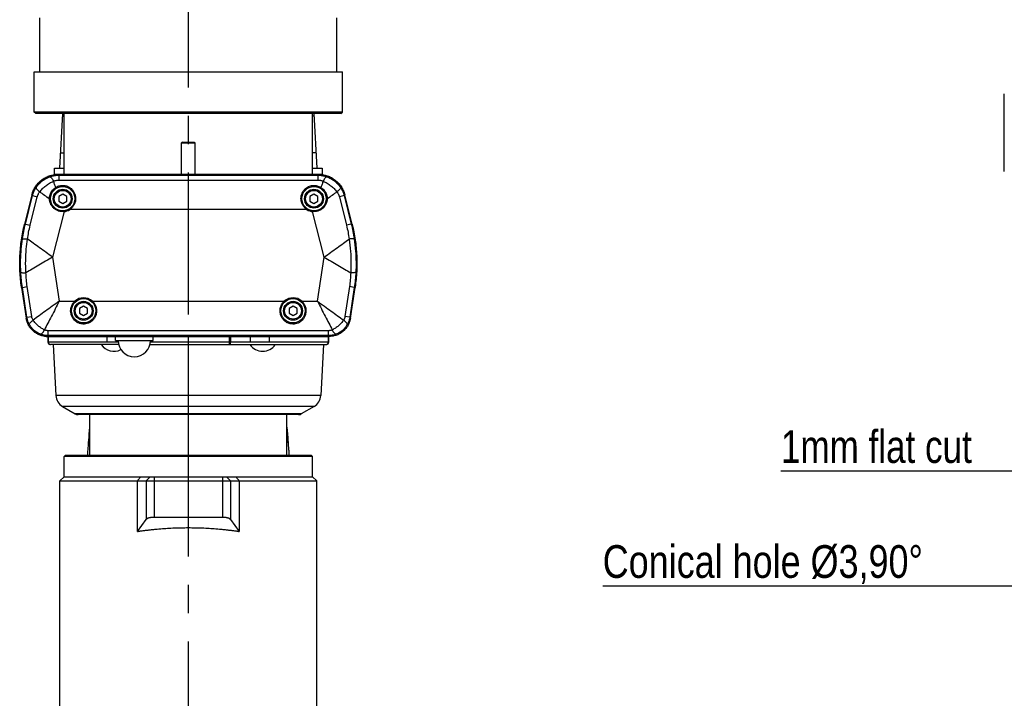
# Model space of a CAD drawing. Extents: x 0 to 2548, y 0 to 1800.
# Tile 33 of 41: x 1414 to 1779, y 784 to 1036. Entities that reach past the tile are written whole.
import ezdxf

# ---------------------------------------------------------------- set-up
doc = ezdxf.new("R2010")
doc.units = 0
doc.header["$LTSCALE"] = 140.166667
doc.linetypes.add('CENTER', pattern=[0.6, 0.375, -0.075, 0.075, -0.075])
doc.layers.get('0').update_dxf_attribs({"linetype": 'CONTINUOUS'})
doc.layers.add('91_NOTE', color=7, linetype='CONTINUOUS')
doc.layers.add('DEFAULT_1', color=7, linetype='CENTER')
doc.styles.get("Standard").update_dxf_attribs({"font": 'txt', "width": 0.8})

msp = doc.modelspace()

# ---------------------------------------------------------------- linework, layer by layer
at = {"color": 7, "linetype": 'CONTINUOUS'}
for p, q in [((1421.7485, 1016.5224), (1421.7485, 1036.5224)), ((1531.7485, 1016.5224), (1531.7485, 1036.5224)), ((1419.7485, 1001.5224), (1419.7485, 1016.5224)), ((1419.7485, 1016.5224), (1533.7485, 1016.5224)), ((1533.7485, 1001.5224), (1533.7485, 1016.5224)), ((1778.7551, 979.5484), (1778.7551, 1008.3618)), ((1420.2485, 1001.0224), (1419.7485, 1001.5224)), ((1533.7485, 1001.5224), (1419.7485, 1001.5224)), ((1533.2485, 1001.0224), (1420.2485, 1001.0224)), ((1429.2485, 980.8224), (1430.3071, 1001.0224)), ((1430.7485, 978.5224), (1430.7485, 1001.0224)), ((1522.7485, 978.5224), (1522.7485, 1001.0224)), ((1523.1898, 1001.0224), (1524.2485, 980.8224)), ((1533.2485, 1001.0224), (1533.7485, 1001.5224)), ((1474.5485, 990.5224), (1474.2485, 990.2224)), ((1474.2485, 978.5224), (1474.2485, 990.2224)), ((1474.2485, 990.2224), (1479.2485, 990.2224)), ((1474.5485, 990.5224), (1478.9485, 990.5224)), ((1478.9485, 990.5224), (1479.2485, 990.2224)), ((1479.2485, 978.5224), (1479.2485, 990.2224)), ((1429.5472, 986.5224), (1430.7485, 986.5224)), ((1523.9497, 986.5224), (1522.7485, 986.5224)), ((1427.2485, 978.5224), (1427.2485, 980.8224)), ((1427.2485, 980.8224), (1430.7485, 980.8224)), ((1522.7485, 980.8224), (1526.2485, 980.8224)), ((1526.2485, 980.8224), (1526.2485, 978.5224)), ((1428.4182, 978.5224), (1427.2485, 978.5224)), ((1428.775, 978.2285), (1428.5455, 978.5224)), ((1524.9514, 978.5224), (1428.5455, 978.5224)), ((1428.775, 978.2285), (1428.775, 976.4199)), ((1428.775, 978.2285), (1524.7219, 978.2285)), ((1524.9514, 978.5224), (1524.7219, 978.2285)), ((1524.7219, 978.2285), (1524.7219, 976.4199)), ((1526.2485, 978.5224), (1525.0787, 978.5224)), ((1428.775, 976.4199), (1524.7219, 976.4199)), ((1418.8574, 970.9581), (1416.1479, 960.1203)), ((1416.4473, 960.1059), (1419.0869, 970.6642)), ((1418.2019, 959.6672), (1420.8415, 970.2256)), ((1419.0869, 970.6642), (1418.8574, 970.9581)), ((1419.0869, 970.6642), (1420.8415, 970.2256)), ((1430.2485, 971.2424), (1428.7589, 970.3824)), ((1428.7589, 970.3824), (1428.7589, 968.6624)), ((1431.738, 970.3824), (1430.2485, 971.2424)), ((1431.738, 968.6624), (1431.738, 970.3824)), ((1523.2485, 971.2424), (1521.7589, 970.3824)), ((1521.7589, 970.3824), (1521.7589, 968.6624)), ((1524.738, 970.3824), (1523.2485, 971.2424)), ((1524.738, 968.6624), (1524.738, 970.3824)), ((1534.41, 970.6642), (1532.6555, 970.2256)), ((1532.6555, 970.2256), (1535.295, 959.6672)), ((1534.6395, 970.9581), (1534.41, 970.6642)), ((1534.41, 970.6642), (1537.0496, 960.1059)), ((1537.349, 960.1203), (1534.6395, 970.9581)), ((1428.7589, 968.6624), (1430.2485, 967.8024)), ((1430.2485, 967.8024), (1431.738, 968.6624)), ((1432.8524, 965.4901), (1432.6897, 965.7421)), ((1520.6445, 965.4901), (1520.8072, 965.7421)), ((1521.7589, 968.6624), (1523.2485, 967.8024)), ((1523.2485, 967.8024), (1524.738, 968.6624)), ((1430.7381, 964.7474), (1426.5223, 947.8842)), ((1430.7381, 964.7474), (1430.7075, 965.0459)), ((1520.6445, 965.4901), (1432.8524, 965.4901)), ((1522.7588, 964.7474), (1522.7894, 965.0459)), ((1526.9747, 947.8842), (1522.7588, 964.7474)), ((1416.4473, 960.1059), (1416.1479, 960.1203)), ((1416.4473, 960.1059), (1418.2019, 959.6672)), ((1537.0496, 960.1059), (1535.295, 959.6672)), ((1537.0496, 960.1059), (1537.349, 960.1203)), ((1426.5223, 947.8842), (1428.9717, 931.5547)), ((1524.5252, 931.5547), (1526.9747, 947.8842)), ((1415.0218, 936.6999), (1416.7279, 925.3263)), ((1415.3212, 936.6855), (1415.0218, 936.6999)), ((1415.3212, 936.6855), (1417.1098, 936.9537)), ((1416.981, 925.6203), (1415.3212, 936.6855)), ((1418.7696, 925.8886), (1417.1098, 936.9537)), ((1536.3871, 936.9537), (1534.7274, 925.8886)), ((1538.1757, 936.6855), (1536.3871, 936.9537)), ((1538.1757, 936.6855), (1536.5159, 925.6203)), ((1536.7691, 925.3263), (1538.4751, 936.6999)), ((1538.1757, 936.6855), (1538.4751, 936.6999)), ((1428.9717, 931.5547), (1434.7484, 931.5547)), ((1434.7484, 931.5547), (1434.9515, 931.3339)), ((1437.9985, 929.7424), (1436.5089, 928.8824)), ((1439.488, 928.8824), (1437.9985, 929.7424)), ((1441.2485, 931.5547), (1441.0454, 931.3339)), ((1441.2485, 931.5547), (1512.2484, 931.5547)), ((1512.2484, 931.5547), (1512.4515, 931.3339)), ((1515.4985, 929.7424), (1514.0089, 928.8824)), ((1516.988, 928.8824), (1515.4985, 929.7424)), ((1518.7485, 931.5547), (1518.5454, 931.3339)), ((1518.7485, 931.5547), (1524.5252, 931.5547)), ((1416.981, 925.6203), (1418.7696, 925.8886)), ((1436.5089, 928.8824), (1436.5089, 927.1624)), ((1436.5089, 927.1624), (1437.9985, 926.3024)), ((1437.9985, 926.3024), (1439.488, 927.1624)), ((1439.488, 927.1624), (1439.488, 928.8824)), ((1514.0089, 928.8824), (1514.0089, 927.1624)), ((1514.0089, 927.1624), (1515.4985, 926.3024)), ((1515.4985, 926.3024), (1516.988, 927.1624)), ((1516.988, 927.1624), (1516.988, 928.8824)), ((1536.5159, 925.6203), (1534.7274, 925.8886)), ((1416.981, 925.6203), (1416.7279, 925.3263)), ((1536.5159, 925.6203), (1536.7691, 925.3263)), ((1424.8817, 918.8163), (1424.6285, 918.5224)), ((1424.6285, 918.5224), (1528.8684, 918.5224)), ((1424.7485, 918.5224), (1424.7485, 916.5224)), ((1424.8817, 918.8163), (1424.8817, 920.6249)), ((1528.6153, 920.6249), (1424.8817, 920.6249)), ((1528.6153, 918.8163), (1424.8817, 918.8163)), ((1424.8913, 918.5224), (1424.8913, 916.5224)), ((1446.732, 916.5224), (1446.732, 918.5224)), ((1449.7485, 917.0224), (1449.7485, 918.5224)), ((1463.7485, 917.0224), (1463.7485, 918.5224)), ((1476.7485, 918.5224), (1476.7485, 889.5904)), ((1492.0455, 915.5224), (1492.0455, 918.5224)), ((1492.3026, 918.5224), (1492.3026, 916.5224)), ((1499.765, 916.5224), (1499.765, 918.5224)), ((1506.765, 916.5224), (1506.765, 918.5224)), ((1528.6056, 916.5224), (1528.6056, 918.5224)), ((1528.6153, 918.8163), (1528.6153, 920.6249)), ((1528.6153, 918.8163), (1528.8684, 918.5224)), ((1528.7485, 916.5224), (1528.7485, 918.5224)), ((1424.7485, 916.5224), (1450.7694, 916.5224)), ((1450.9393, 915.5224), (1425.7485, 915.5224)), ((1426.7485, 915.5224), (1427.7382, 896.6366)), ((1449.7485, 917.0224), (1463.7485, 917.0224)), ((1462.5576, 915.5224), (1527.7485, 915.5224)), ((1462.7275, 916.5224), (1528.7485, 916.5224)), ((1526.7485, 915.5224), (1525.7587, 896.6366)), ((1525.7587, 896.6366), (1427.7382, 896.6366)), ((1430.2314, 892.5682), (1434.9249, 889.8584)), ((1523.2656, 892.5682), (1430.2314, 892.5682)), ((1518.572, 889.8584), (1434.9249, 889.8584)), ((1517.572, 889.5904), (1435.9249, 889.5904)), ((1440.2485, 874.5224), (1440.2485, 889.5904)), ((1513.2485, 874.5224), (1513.2485, 889.5904)), ((1523.2656, 892.5682), (1518.572, 889.8584)), ((1431.2485, 874.5224), (1430.7485, 874.0224)), ((1430.7485, 866.5224), (1430.7485, 874.0224)), ((1522.7485, 874.0224), (1430.7485, 874.0224)), ((1431.2485, 874.5224), (1522.2485, 874.5224)), ((1522.2485, 874.5224), (1522.7485, 874.0224)), ((1522.7485, 866.5224), (1522.7485, 874.0224)), ((1430.7485, 866.5224), (1429.2485, 865.0224)), ((1429.2485, 664.0224), (1429.2485, 865.0224)), ((1429.2485, 865.0224), (1524.2485, 865.0224)), ((1430.7485, 866.5224), (1522.7485, 866.5224)), ((1457.8888, 846.2796), (1457.8888, 865.0224)), ((1462.6016, 866.5224), (1461.1527, 865.0224)), ((1461.1527, 865.0224), (1461.1527, 850.7131)), ((1464.0504, 866.5224), (1464.0504, 851.5224)), ((1489.4465, 866.5224), (1489.4465, 851.5224)), ((1490.8954, 866.5224), (1492.3443, 865.0224)), ((1492.3443, 865.0224), (1492.3443, 850.7131)), ((1495.6082, 865.0224), (1495.6082, 846.2796)), ((1522.7485, 866.5224), (1524.2485, 865.0224)), ((1524.2485, 664.0224), (1524.2485, 865.0224)), ((1457.8888, 846.2796), (1461.1527, 850.7131)), ((1464.0504, 851.5224), (1489.4465, 851.5224)), ((1492.3443, 850.7131), (1495.6082, 846.2796))]:
    msp.add_line(p, q, dxfattribs=at)
for centre, radius in [((1430.2485, 969.5224), 4.5), ((1430.2485, 969.5224), 3.5), ((1523.2485, 969.5224), 4.5), ((1523.2485, 969.5224), 3.5), ((1430.2485, 969.5224), 3.1), ((1523.2485, 969.5224), 3.1), ((1437.9985, 928.0224), 4.5), ((1437.9985, 928.0224), 3.5), ((1437.9985, 928.0224), 3.1), ((1515.4985, 928.0224), 4.5), ((1515.4985, 928.0224), 3.5), ((1515.4985, 928.0224), 3.1)]:
    msp.add_circle(centre, radius, dxfattribs=at)
for centre, radius, start, end in [((1428.5562, 968.5224), 10, 90, 90.23106), ((1524.9407, 968.5224), 10, 82.635695, 90), ((1428.5562, 968.5224), 10, 158.600133, 165.963757), ((1524.9407, 968.5224), 10, 14.036243, 14.271863), ((1430.2485, 969.5224), 4.8, 275.854703, 302.853654), ((1523.2485, 969.5224), 4.8, 237.146346, 264.145297), ((1474.3605, 945.5841), 60, 165.963757, 166.040449), ((1479.1365, 945.5841), 60, 13.958526, 14.036243), ((1474.3605, 945.5841), 60, 188.453885, 188.530766), ((1479.1365, 945.5841), 60, 351.469234, 351.546112), ((1437.9985, 928.0224), 4.8, 47.382668, 132.617332), ((1515.4985, 928.0224), 4.8, 47.382668, 132.617332), ((1424.638, 926.5224), 8, 188.530766, 188.775407), ((1528.859, 926.5224), 8, 343.576301, 351.469234), ((1424.638, 926.5224), 8, 262.107066, 270), ((1528.859, 926.5224), 8, 270, 270.244641), ((1425.7485, 916.5224), 1, 180, 270), ((1449.2485, 918.6904), 5.668, 213.981647, 296.758641), ((1456.7485, 917.0224), 6, 180, 360), ((1504.2485, 918.6904), 5.668, 213.981647, 326.018353), ((1527.7485, 916.5224), 1, 270, 360), ((1432.7314, 896.8983), 5, 183, 240), ((1520.7656, 896.8983), 5, 300, 357), ((1435.9249, 891.5904), 2, 240, 270), ((1517.572, 891.5904), 2, 270, 300)]:
    msp.add_arc(centre, radius, start, end, dxfattribs=at)
for points, knots in [([(1430.2553, 1000.0343), (1430.2556, 1000.0403), (1430.2682, 1000.0544), (1430.2981, 1000.0662), (1430.3447, 1000.0792), (1430.4087, 1000.0905), (1430.4903, 1000.1012), (1430.5891, 1000.1106), (1430.6771, 1000.117), (1430.7321, 1000.1203), (1430.7485, 1000.1212)], [0, 0, 0, 0, 0.03569786, 0.09740493, 0.1914145, 0.31905209, 0.48048354, 0.67542487, 0.9033368, 1, 1, 1, 1]), ([(1523.2416, 1000.0343), (1523.2413, 1000.0403), (1523.2287, 1000.0544), (1523.1989, 1000.0662), (1523.1522, 1000.0792), (1523.0882, 1000.0905), (1523.0066, 1000.1012), (1522.9079, 1000.1106), (1522.8199, 1000.117), (1522.7649, 1000.1203), (1522.7485, 1000.1212)], [0, 0, 0, 0, 0.03569786, 0.09740493, 0.1914145, 0.31905209, 0.48048354, 0.67542487, 0.90333681, 1, 1, 1, 1]), ([(1419.2444, 972.1717), (1419.2826, 972.2695), (1419.5364, 972.8901), (1420.1135, 973.9751), (1421.1341, 975.2982), (1422.345, 976.4227), (1423.7215, 977.3329), (1425.2398, 978.009), (1426.854, 978.4253), (1427.9641, 978.5207), (1428.516, 978.5224)], [0, 0, 0, 0, 0.02638835, 0.16845109, 0.30778082, 0.44487804, 0.5824158, 0.72115861, 0.86115427, 1, 1, 1, 1]), ([(1420.4226, 973.6874), (1420.7267, 974.1449), (1421.4083, 975.01), (1422.6231, 976.1249), (1423.9986, 977.0316), (1425.0018, 977.4823), (1425.5181, 977.6658)], [0, 0, 0, 0, 0.25082019, 0.50034919, 0.74979494, 1, 1, 1, 1]), ([(1425.5181, 977.6658), (1425.7453, 977.7466), (1426.1965, 977.8884), (1426.8725, 978.0478), (1427.5289, 978.1549), (1428.1609, 978.2152), (1428.5738, 978.2283), (1428.775, 978.2285)], [0, 0, 0, 0, 0.21785825, 0.42682224, 0.62699315, 0.81821332, 1, 1, 1, 1]), ([(1425.5181, 977.6658), (1425.6085, 977.6697), (1425.8352, 977.5303), (1426.127, 977.1898), (1426.4784, 976.6569), (1426.7043, 976.2329), (1426.8234, 975.994)], [0, 0, 0, 0, 0.1250093, 0.33475324, 0.63088609, 1, 1, 1, 1]), ([(1524.7219, 978.2285), (1524.9106, 978.2283), (1525.3049, 978.2166), (1525.9189, 978.1609), (1526.5762, 978.0575), (1527.2711, 977.8971), (1527.7402, 977.7507), (1527.9788, 977.6658)], [0, 0, 0, 0, 0.17045518, 0.35623723, 0.55659622, 0.77118331, 1, 1, 1, 1]), ([(1526.2227, 978.4412), (1526.3271, 978.4279), (1526.9914, 978.3321), (1528.1847, 978.0349), (1529.7164, 977.3651), (1531.1014, 976.4623), (1532.3183, 975.3467), (1533.3419, 974.0372), (1534.1359, 972.5734), (1534.497, 971.5212), (1534.6321, 970.9876)], [0, 0, 0, 0, 0.02646326, 0.1686147, 0.30802037, 0.4451852, 0.58279893, 0.72157366, 0.86149774, 1, 1, 1, 1]), ([(1527.9788, 977.6658), (1527.8885, 977.6697), (1527.6617, 977.5303), (1527.3699, 977.1898), (1527.0186, 976.6569), (1526.7926, 976.233), (1526.6736, 975.994)], [0, 0, 0, 0, 0.12501202, 0.33475717, 0.63088888, 1, 1, 1, 1]), ([(1527.9788, 977.6658), (1528.4951, 977.4823), (1529.4984, 977.0316), (1530.8739, 976.1249), (1532.0886, 975.01), (1532.7703, 974.1449), (1533.0743, 973.6874)], [0, 0, 0, 0, 0.25020507, 0.49965082, 0.74917981, 1, 1, 1, 1]), ([(1419.0869, 970.6642), (1419.1331, 970.8483), (1419.2406, 971.2296), (1419.4443, 971.8131), (1419.7043, 972.4255), (1420.028, 973.0592), (1420.283, 973.4773), (1420.4226, 973.6874)], [0, 0, 0, 0, 0.17144911, 0.35770481, 0.55803884, 0.77212784, 1, 1, 1, 1]), ([(1420.4226, 973.6874), (1420.397, 973.6007), (1420.4772, 973.3469), (1420.7368, 972.9812), (1421.1685, 972.5111), (1421.525, 972.1891), (1421.7279, 972.0157)], [0, 0, 0, 0, 0.1250122, 0.33475726, 0.63088879, 1, 1, 1, 1]), ([(1421.7263, 972.0137), (1422.051, 972.4521), (1422.7618, 973.2856), (1423.9859, 974.3798), (1425.3433, 975.3005), (1426.3226, 975.7868), (1426.8251, 975.9948)], [0, 0, 0, 0, 0.2501435, 0.50043816, 0.75065304, 1, 1, 1, 1]), ([(1425.3569, 969.5476), (1425.3587, 969.7644), (1425.3932, 970.2212), (1425.5481, 970.9302), (1425.8372, 971.6787), (1426.2882, 972.4353), (1426.9123, 973.1464), (1427.4298, 973.5451), (1427.7108, 973.7202)], [0, 0, 0, 0, 0.13031997, 0.27434447, 0.43467621, 0.61041532, 0.80097324, 1, 1, 1, 1]), ([(1426.8251, 975.9947), (1426.9596, 976.0554), (1427.2278, 976.1622), (1427.6327, 976.2833), (1428.0267, 976.3646), (1428.4062, 976.4102), (1428.6543, 976.4199), (1428.775, 976.4199)], [0, 0, 0, 0, 0.22019176, 0.43016349, 0.62985682, 0.81979723, 1, 1, 1, 1]), ([(1427.7108, 973.7202), (1427.5601, 974.1066), (1427.2634, 974.8642), (1426.9703, 975.6232), (1426.8251, 975.9947)], [0, 0, 0, 0, 0.50976048, 1, 1, 1, 1]), ([(1427.7108, 973.7202), (1427.9525, 973.873), (1428.442, 974.1243), (1429.2008, 974.3602), (1429.9363, 974.4649), (1430.6482, 974.4572), (1431.3403, 974.3467), (1432.023, 974.1316), (1432.7081, 973.7941), (1433.3943, 973.3009), (1434.0472, 972.6185), (1434.5992, 971.7359), (1434.9645, 970.6996), (1435.0484, 969.9544), (1435.0485, 969.5838)], [0, 0, 0, 0, 0.08359345, 0.1598543, 0.23133897, 0.29992149, 0.3672482, 0.43554755, 0.50846381, 0.58963047, 0.68137909, 0.78288604, 0.89165545, 1, 1, 1, 1]), ([(1427.7108, 973.7202), (1427.7393, 973.6823), (1427.7899, 973.6061), (1427.8476, 973.4911), (1427.8785, 973.412), (1427.8827, 973.3504), (1427.8694, 973.3421)], [0, 0, 0, 0, 0.33757409, 0.65604882, 0.88845102, 1, 1, 1, 1]), ([(1518.4485, 969.5838), (1518.4485, 969.95), (1518.5305, 970.6862), (1518.8895, 971.7185), (1519.4428, 972.612), (1520.1151, 973.3147), (1520.8351, 973.8241), (1521.5581, 974.1664), (1522.2733, 974.374), (1522.9835, 974.467), (1523.6908, 974.4537), (1524.3972, 974.3342), (1525.1073, 974.099), (1525.562, 973.8619), (1525.7861, 973.7202)], [0, 0, 0, 0, 0.1070591, 0.21449837, 0.31699497, 0.41194373, 0.4969378, 0.5734414, 0.6447981, 0.71381675, 0.78207984, 0.85090157, 0.92248233, 1, 1, 1, 1]), ([(1524.7219, 976.4199), (1524.8351, 976.4199), (1525.072, 976.4112), (1525.4408, 976.3692), (1525.8354, 976.2907), (1526.2517, 976.1687), (1526.5305, 976.0584), (1526.6718, 975.9947)], [0, 0, 0, 0, 0.16895046, 0.35346782, 0.55327479, 0.7687738, 1, 1, 1, 1]), ([(1525.7861, 973.7202), (1525.7576, 973.6823), (1525.707, 973.6061), (1525.6493, 973.491), (1525.6184, 973.412), (1525.6142, 973.3504), (1525.6275, 973.3421)], [0, 0, 0, 0, 0.3375898, 0.656079, 0.88847574, 1, 1, 1, 1]), ([(1526.6718, 975.9947), (1526.5267, 975.6232), (1526.2336, 974.8642), (1525.9369, 974.1066), (1525.7861, 973.7202)], [0, 0, 0, 0, 0.49023827, 1, 1, 1, 1]), ([(1525.7861, 973.7202), (1526.0328, 973.5664), (1526.4997, 973.2157), (1527.0993, 972.5758), (1527.5795, 971.8404), (1527.9127, 971.0574), (1528.0971, 970.2846), (1528.138, 969.7847), (1528.1401, 969.5476)], [0, 0, 0, 0, 0.17471949, 0.34881539, 0.52446572, 0.6998353, 0.85746633, 1, 1, 1, 1]), ([(1526.6718, 975.9948), (1527.1743, 975.7869), (1528.1537, 975.3005), (1529.5111, 974.3798), (1530.7352, 973.2856), (1531.446, 972.4521), (1531.7706, 972.0137)], [0, 0, 0, 0, 0.24934765, 0.49956202, 0.74985609, 1, 1, 1, 1]), ([(1533.0743, 973.6874), (1533.0999, 973.6007), (1533.0197, 973.3469), (1532.7602, 972.9812), (1532.3284, 972.5111), (1531.9719, 972.1891), (1531.769, 972.0156)], [0, 0, 0, 0, 0.12500931, 0.33475311, 0.63088588, 1, 1, 1, 1]), ([(1533.0743, 973.6874), (1533.2073, 973.4872), (1533.4537, 973.0849), (1533.7719, 972.469), (1534.0352, 971.8584), (1534.2476, 971.2588), (1534.3609, 970.8602), (1534.41, 970.6642)], [0, 0, 0, 0, 0.21714022, 0.42572595, 0.6258757, 0.81745588, 1, 1, 1, 1]), ([(1420.8415, 970.2256), (1420.8691, 970.336), (1420.9353, 970.5647), (1421.066, 970.913), (1421.2381, 971.2768), (1421.457, 971.6499), (1421.6309, 971.8927), (1421.7265, 972.0136)], [0, 0, 0, 0, 0.16998908, 0.35503787, 0.55489471, 0.76997406, 1, 1, 1, 1]), ([(1425.3572, 969.4401), (1424.7332, 969.883), (1423.5246, 970.743), (1422.3122, 971.5978), (1421.7265, 972.0136)], [0, 0, 0, 0, 0.51577603, 1, 1, 1, 1]), ([(1425.3571, 969.4402), (1425.3569, 969.4582), (1425.3566, 969.494), (1425.3567, 969.5298), (1425.3569, 969.5476)], [0, 0, 0, 0, 0.5025455, 1, 1, 1, 1]), ([(1425.3571, 969.4407), (1425.4035, 969.4431), (1425.4991, 969.4497), (1425.6041, 969.431), (1425.7431, 969.4646), (1425.7491, 969.4288)], [0, 0, 0, 0, 0.35850887, 0.6906983, 1, 1, 1, 1]), ([(1430.7381, 964.7474), (1430.4056, 964.715), (1429.7326, 964.7179), (1428.7457, 964.9258), (1427.819, 965.3288), (1426.9913, 965.9128), (1426.2999, 966.6541), (1425.7778, 967.5192), (1425.4499, 968.4613), (1425.3655, 969.1168), (1425.3572, 969.4401)], [0, 0, 0, 0, 0.12541023, 0.2505545, 0.37613789, 0.50205888, 0.62816786, 0.75392853, 0.87859366, 1, 1, 1, 1]), ([(1435.0485, 969.5838), (1435.0485, 969.3425), (1435.0148, 968.8829), (1434.8762, 968.2409), (1434.6792, 967.6813), (1434.4441, 967.1982), (1434.1864, 966.7845), (1433.918, 966.4329), (1433.6471, 966.1354), (1433.3791, 965.8842), (1433.1163, 965.6716), (1432.9395, 965.5472), (1432.8524, 965.4901)], [0, 0, 0, 0, 0.1496483, 0.28446859, 0.40616477, 0.51663725, 0.61691559, 0.70788711, 0.79056721, 0.86604763, 0.93546846, 1, 1, 1, 1]), ([(1520.6445, 965.4901), (1520.5287, 965.5661), (1520.2932, 965.7355), (1519.9478, 966.0348), (1519.6015, 966.4006), (1519.2638, 966.8455), (1518.9506, 967.3811), (1518.6842, 968.0182), (1518.4947, 968.7628), (1518.4485, 969.301), (1518.4485, 969.5838)], [0, 0, 0, 0, 0.08590656, 0.17966817, 0.28306759, 0.3977715, 0.52526762, 0.66690635, 0.82462036, 1, 1, 1, 1]), ([(1528.1398, 969.4401), (1528.1313, 969.1109), (1528.0441, 968.4437), (1527.7055, 967.4879), (1527.1682, 966.6147), (1526.4586, 965.871), (1525.6102, 965.2902), (1524.6687, 964.8999), (1523.7034, 964.715), (1523.0626, 964.7178), (1522.7588, 964.7474)], [0, 0, 0, 0, 0.12363598, 0.2504257, 0.37789343, 0.5056233, 0.63345674, 0.76108296, 0.88542928, 1, 1, 1, 1]), ([(1528.1399, 969.4407), (1528.0934, 969.4431), (1527.9978, 969.4498), (1527.8928, 969.431), (1527.7536, 969.4646), (1527.7477, 969.4288)], [0, 0, 0, 0, 0.35851526, 0.69073474, 1, 1, 1, 1]), ([(1531.7705, 972.0136), (1531.1847, 971.5978), (1529.9724, 970.743), (1528.7637, 969.883), (1528.1398, 969.4401)], [0, 0, 0, 0, 0.48422574, 1, 1, 1, 1]), ([(1528.1401, 969.5476), (1528.1402, 969.5298), (1528.1404, 969.494), (1528.1401, 969.4582), (1528.1398, 969.4402)], [0, 0, 0, 0, 0.49737436, 1, 1, 1, 1]), ([(1531.7705, 972.0136), (1531.8615, 971.8983), (1532.0296, 971.6648), (1532.2449, 971.3024), (1532.4196, 970.94), (1532.5562, 970.5822), (1532.6261, 970.3432), (1532.6555, 970.2256)], [0, 0, 0, 0, 0.21921231, 0.42888201, 0.62862559, 0.81898792, 1, 1, 1, 1]), ([(1415.0124, 936.7632), (1414.726, 938.6862), (1414.3382, 942.5844), (1414.3312, 948.4698), (1414.9028, 954.3278), (1415.6629, 958.1713), (1416.1325, 960.0583)], [0, 0, 0, 0, 0.24858817, 0.49996836, 0.75136159, 1, 1, 1, 1]), ([(1415.3606, 954.6642), (1415.4977, 955.5756), (1415.8165, 957.3989), (1416.2221, 959.205), (1416.4473, 960.1059)], [0, 0, 0, 0, 0.49809765, 1, 1, 1, 1]), ([(1417.2481, 954.5733), (1417.3558, 955.4279), (1417.623, 957.1365), (1417.9916, 958.8262), (1418.2019, 959.6672)], [0, 0, 0, 0, 0.49839172, 1, 1, 1, 1]), ([(1535.295, 959.6672), (1535.5053, 958.8262), (1535.8737, 957.1379), (1536.1406, 955.4306), (1536.2482, 954.5773)], [0, 0, 0, 0, 0.50198533, 1, 1, 1, 1]), ([(1537.0496, 960.1059), (1537.2748, 959.205), (1537.6804, 957.3989), (1537.9992, 955.5754), (1538.1363, 954.664)], [0, 0, 0, 0, 0.50187494, 1, 1, 1, 1]), ([(1537.3647, 960.0573), (1537.8341, 958.1709), (1538.594, 954.3282), (1539.1656, 948.4709), (1539.1587, 942.5852), (1538.7709, 938.6865), (1538.4845, 936.7632)], [0, 0, 0, 0, 0.24856253, 0.49995406, 0.75135863, 1, 1, 1, 1]), ([(1414.7616, 942.2065), (1414.6805, 943.7289), (1414.6335, 946.6399), (1414.8609, 950.8002), (1415.1738, 953.4226), (1415.3606, 954.6642)], [0, 0, 0, 0, 0.36615146, 0.69845173, 1, 1, 1, 1]), ([(1415.3606, 954.6642), (1415.4053, 954.7015), (1415.615, 954.6894), (1415.9804, 954.6977), (1416.5612, 954.6439), (1417.0004, 954.6012), (1417.2481, 954.5734)], [0, 0, 0, 0, 0.09211942, 0.29712102, 0.60547611, 1, 1, 1, 1]), ([(1416.6493, 942.1116), (1416.5554, 943.6349), (1416.4932, 946.548), (1416.7228, 950.7111), (1417.0509, 953.3328), (1417.2481, 954.5733)], [0, 0, 0, 0, 0.36635587, 0.6984851, 1, 1, 1, 1]), ([(1426.5223, 947.8842), (1425.6945, 948.4537), (1424.0942, 949.6404), (1421.7096, 951.3516), (1419.4331, 952.9936), (1417.9598, 954.0619), (1417.2481, 954.5733)], [0, 0, 0, 0, 0.2636056, 0.52256104, 0.77006583, 1, 1, 1, 1]), ([(1526.9747, 947.8842), (1527.8026, 948.4538), (1529.4032, 949.6406), (1531.7878, 951.3526), (1534.066, 952.993), (1535.5364, 954.0657), (1536.2482, 954.5773)], [0, 0, 0, 0, 0.26360623, 0.52256028, 0.7700592, 1, 1, 1, 1]), ([(1536.2483, 954.5774), (1536.4879, 953.07), (1536.8293, 950.1764), (1537.0002, 946.0105), (1536.9251, 943.3694), (1536.8478, 942.1157)], [0, 0, 0, 0, 0.36635587, 0.6984851, 1, 1, 1, 1]), ([(1538.1363, 954.664), (1538.0916, 954.7013), (1537.882, 954.6892), (1537.5165, 954.6975), (1536.9358, 954.6437), (1536.4966, 954.601), (1536.2489, 954.5732)], [0, 0, 0, 0, 0.09213098, 0.29713564, 0.60548638, 1, 1, 1, 1]), ([(1538.1363, 954.664), (1538.3631, 953.1564), (1538.6892, 950.2634), (1538.8621, 946.1005), (1538.8021, 943.46), (1538.7353, 942.2063)], [0, 0, 0, 0, 0.36615146, 0.69845173, 1, 1, 1, 1]), ([(1426.5223, 947.8842), (1425.6435, 947.3967), (1423.9364, 946.3689), (1421.3986, 944.8935), (1418.9735, 943.4793), (1417.407, 942.5526), (1416.6494, 942.1116)], [0, 0, 0, 0, 0.26360623, 0.52256028, 0.7700592, 1, 1, 1, 1]), ([(1526.9747, 947.8842), (1527.8533, 947.3967), (1529.5601, 946.369), (1532.0978, 944.8945), (1534.5214, 943.4785), (1536.0903, 942.5565), (1536.8478, 942.1157)], [0, 0, 0, 0, 0.2636056, 0.52256104, 0.77006583, 1, 1, 1, 1]), ([(1415.3212, 936.6855), (1415.1835, 937.6038), (1414.953, 939.4405), (1414.8106, 941.2861), (1414.7616, 942.2065)], [0, 0, 0, 0, 0.50187494, 1, 1, 1, 1]), ([(1414.7616, 942.2065), (1414.8025, 942.1651), (1415.0124, 942.157), (1415.3753, 942.1137), (1415.9586, 942.1115), (1416.3998, 942.1119), (1416.6491, 942.1158)], [0, 0, 0, 0, 0.09213098, 0.29713564, 0.60548638, 1, 1, 1, 1]), ([(1417.1098, 936.9537), (1416.9812, 937.811), (1416.7765, 939.5269), (1416.6746, 941.252), (1416.6494, 942.1116)], [0, 0, 0, 0, 0.50198533, 1, 1, 1, 1]), ([(1536.8478, 942.1157), (1536.8226, 941.2548), (1536.7206, 939.5284), (1536.5157, 937.8111), (1536.3871, 936.9537)], [0, 0, 0, 0, 0.49835483, 1, 1, 1, 1]), ([(1538.7353, 942.2063), (1538.6944, 942.1649), (1538.4846, 942.1568), (1538.1216, 942.1135), (1537.5384, 942.1113), (1537.0971, 942.1117), (1536.8478, 942.1156)], [0, 0, 0, 0, 0.09211943, 0.29712103, 0.60547611, 1, 1, 1, 1]), ([(1538.7353, 942.2063), (1538.6863, 941.286), (1538.5439, 939.4405), (1538.3134, 937.6039), (1538.1757, 936.6855)], [0, 0, 0, 0, 0.49806078, 1, 1, 1, 1]), ([(1428.9717, 931.5547), (1428.1188, 930.9365), (1426.4272, 929.7161), (1423.9397, 927.9181), (1421.5693, 926.2039), (1420.0339, 925.0969), (1419.297, 924.5642)], [0, 0, 0, 0, 0.2647523, 0.52425436, 0.77144706, 1, 1, 1, 1]), ([(1428.9717, 931.5547), (1428.4869, 930.6195), (1427.5309, 928.7656), (1426.1219, 926.0388), (1424.7776, 923.4407), (1423.912, 921.7574), (1423.4945, 920.9496)], [0, 0, 0, 0, 0.26475456, 0.5242588, 0.77145351, 1, 1, 1, 1]), ([(1433.1985, 927.9686), (1433.1985, 928.249), (1433.2443, 928.7867), (1433.4384, 929.5525), (1433.7408, 930.2626), (1434.1678, 930.9444), (1434.5374, 931.3575), (1434.7484, 931.5547)], [0, 0, 0, 0, 0.20956217, 0.40109751, 0.58828639, 0.78413698, 1, 1, 1, 1]), ([(1441.2485, 931.5547), (1441.4245, 931.3903), (1441.7383, 931.0499), (1442.1191, 930.4958), (1442.4094, 929.9248), (1442.6241, 929.3223), (1442.765, 928.6676), (1442.7984, 928.2081), (1442.7985, 927.9686)], [0, 0, 0, 0, 0.17989566, 0.34441902, 0.5009614, 0.65718918, 0.82103534, 1, 1, 1, 1]), ([(1510.6985, 927.9686), (1510.6985, 928.249), (1510.7443, 928.7867), (1510.9384, 929.5525), (1511.2408, 930.2626), (1511.6678, 930.9444), (1512.0374, 931.3575), (1512.2484, 931.5547)], [0, 0, 0, 0, 0.20956217, 0.40109751, 0.58828639, 0.78413698, 1, 1, 1, 1]), ([(1518.7485, 931.5547), (1518.9245, 931.3903), (1519.2383, 931.0499), (1519.6191, 930.4958), (1519.9094, 929.9248), (1520.1241, 929.3223), (1520.265, 928.6676), (1520.2984, 928.2081), (1520.2985, 927.9686)], [0, 0, 0, 0, 0.17989566, 0.34441902, 0.5009614, 0.65718918, 0.82103534, 1, 1, 1, 1]), ([(1524.5252, 931.5547), (1525.0101, 930.6195), (1525.966, 928.7656), (1527.3751, 926.0389), (1528.7188, 923.4405), (1529.5857, 921.7578), (1530.0032, 920.95)], [0, 0, 0, 0, 0.2647523, 0.52425436, 0.77144706, 1, 1, 1, 1]), ([(1524.5252, 931.5547), (1525.3781, 930.9365), (1527.0697, 929.7161), (1529.5573, 927.9182), (1531.9273, 926.2034), (1533.4636, 925.0977), (1534.2005, 924.5649)], [0, 0, 0, 0, 0.26475456, 0.5242588, 0.77145351, 1, 1, 1, 1]), ([(1419.297, 924.5642), (1419.2002, 924.7049), (1419.0334, 924.9923), (1418.8593, 925.4403), (1418.7916, 925.7421), (1418.7696, 925.8886)], [0, 0, 0, 0, 0.35655625, 0.69068891, 1, 1, 1, 1]), ([(1442.7985, 927.9686), (1442.7984, 927.588), (1442.7094, 926.8193), (1442.3128, 925.7295), (1441.6731, 924.7625), (1440.837, 923.9841), (1439.8764, 923.4398), (1438.8742, 923.1409), (1437.8921, 923.0648), (1436.9515, 923.1816), (1436.0336, 923.4855), (1435.1375, 924.005), (1434.3233, 924.7636), (1433.6844, 925.7286), (1433.2874, 926.8194), (1433.1986, 927.5883), (1433.1985, 927.9686)], [0, 0, 0, 0, 0.07531548, 0.15150965, 0.22744125, 0.30256436, 0.37544341, 0.44394225, 0.50783674, 0.56897433, 0.63028703, 0.69791906, 0.77234936, 0.84846342, 0.92474354, 1, 1, 1, 1]), ([(1520.2985, 927.9686), (1520.2984, 927.588), (1520.2094, 926.8193), (1519.8128, 925.7295), (1519.1731, 924.7625), (1518.337, 923.9841), (1517.3764, 923.4398), (1516.3742, 923.1409), (1515.3921, 923.0648), (1514.4515, 923.1816), (1513.5336, 923.4855), (1512.6375, 924.005), (1511.8233, 924.7636), (1511.1844, 925.7286), (1510.7874, 926.8194), (1510.6986, 927.5883), (1510.6985, 927.9686)], [0, 0, 0, 0, 0.07531548, 0.15150965, 0.22744125, 0.30256436, 0.37544341, 0.44394225, 0.50783674, 0.56897433, 0.63028703, 0.69791906, 0.77234936, 0.84846342, 0.92474354, 1, 1, 1, 1]), ([(1534.7274, 925.8886), (1534.7127, 925.7908), (1534.6743, 925.5982), (1534.5902, 925.3187), (1534.4822, 925.0523), (1534.3528, 924.8004), (1534.2532, 924.6415), (1534.2005, 924.5649)], [0, 0, 0, 0, 0.20652127, 0.40926105, 0.60879961, 0.80595157, 1, 1, 1, 1]), ([(1423.5392, 918.5969), (1423.4492, 918.6093), (1422.8812, 918.6972), (1421.8631, 918.9696), (1420.5677, 919.5817), (1419.4127, 920.404), (1418.4208, 921.4149), (1417.6167, 922.5934), (1417.0323, 923.9015), (1416.8035, 924.8324), (1416.7316, 925.302)], [0, 0, 0, 0, 0.0265881, 0.16826953, 0.30742482, 0.44452043, 0.58196378, 0.72063357, 0.86070689, 1, 1, 1, 1]), ([(1417.9032, 922.9439), (1417.7386, 923.2354), (1417.4542, 923.8247), (1417.1514, 924.7256), (1417.0253, 925.3275), (1416.981, 925.6203)], [0, 0, 0, 0, 0.35304359, 0.68773835, 1, 1, 1, 1]), ([(1417.9031, 922.9439), (1417.8817, 923.036), (1417.9698, 923.2925), (1418.2511, 923.6533), (1418.7086, 924.1014), (1419.0844, 924.4025), (1419.2976, 924.5631)], [0, 0, 0, 0, 0.12949937, 0.34006758, 0.6344513, 1, 1, 1, 1]), ([(1422.0981, 919.3313), (1421.6576, 919.4996), (1420.8062, 919.913), (1419.6575, 920.7421), (1418.6685, 921.7548), (1418.1343, 922.5343), (1417.9032, 922.9439)], [0, 0, 0, 0, 0.25077508, 0.50038562, 0.74985936, 1, 1, 1, 1]), ([(1423.4944, 920.9494), (1423.0739, 921.1497), (1422.2571, 921.6102), (1421.1339, 922.4568), (1420.1316, 923.4412), (1419.5565, 924.1794), (1419.2968, 924.5641)], [0, 0, 0, 0, 0.24951151, 0.50050291, 0.75135948, 1, 1, 1, 1]), ([(1536.5338, 924.2601), (1536.5082, 924.173), (1536.337, 923.6242), (1535.9166, 922.6578), (1535.1191, 921.4676), (1534.1346, 920.4473), (1532.9877, 919.6163), (1531.703, 918.9959), (1530.3226, 918.6121), (1529.3681, 918.5239), (1528.8931, 918.5224)], [0, 0, 0, 0, 0.0265881, 0.16826953, 0.30742482, 0.44452043, 0.58196378, 0.72063357, 0.86070689, 1, 1, 1, 1]), ([(1534.2007, 924.5648), (1533.9402, 924.1787), (1533.3637, 923.4391), (1532.3598, 922.454), (1531.2376, 921.6088), (1530.4223, 921.1496), (1530.0033, 920.9499)], [0, 0, 0, 0, 0.24951151, 0.50050291, 0.75135948, 1, 1, 1, 1]), ([(1535.5938, 922.9439), (1535.362, 922.5333), (1534.8269, 921.7526), (1533.8365, 920.7396), (1532.6883, 919.9118), (1531.8382, 919.4991), (1531.3989, 919.3313)], [0, 0, 0, 0, 0.25077508, 0.50038562, 0.74985936, 1, 1, 1, 1]), ([(1535.5938, 922.9439), (1535.6152, 923.036), (1535.527, 923.2925), (1535.2458, 923.6533), (1534.7883, 924.1014), (1534.4125, 924.4024), (1534.1993, 924.563)], [0, 0, 0, 0, 0.12949798, 0.34006606, 0.63445013, 1, 1, 1, 1]), ([(1536.5159, 925.6203), (1536.4864, 925.4248), (1536.4132, 925.0399), (1536.2623, 924.4786), (1536.0745, 923.9413), (1535.853, 923.4294), (1535.6834, 923.1026), (1535.5938, 922.9439)], [0, 0, 0, 0, 0.20843583, 0.41248089, 0.61220074, 0.80789903, 1, 1, 1, 1]), ([(1422.0981, 919.3313), (1422.1924, 919.3237), (1422.433, 919.449), (1422.7481, 919.7807), (1423.1233, 920.2995), (1423.3653, 920.7158), (1423.4925, 920.9504)], [0, 0, 0, 0, 0.12949798, 0.34006606, 0.63445013, 1, 1, 1, 1]), ([(1424.8817, 918.8163), (1424.6839, 918.8166), (1424.2925, 918.8318), (1423.715, 918.8978), (1423.1558, 919.0038), (1422.6167, 919.1469), (1422.2683, 919.2662), (1422.0981, 919.3313)], [0, 0, 0, 0, 0.20843583, 0.41248089, 0.61220074, 0.80789903, 1, 1, 1, 1]), ([(1424.8817, 920.6249), (1424.7828, 920.6249), (1424.5867, 920.6343), (1424.2978, 920.676), (1424.0183, 920.7433), (1423.75, 920.8339), (1423.5781, 920.9089), (1423.4945, 920.9496)], [0, 0, 0, 0, 0.20652127, 0.40926105, 0.60879961, 0.80595157, 1, 1, 1, 1]), ([(1530.0032, 920.95), (1529.8497, 920.8752), (1529.5407, 920.7529), (1529.0719, 920.6472), (1528.7634, 920.6249), (1528.6153, 920.6249)], [0, 0, 0, 0, 0.35655625, 0.69068891, 1, 1, 1, 1]), ([(1531.3989, 919.3313), (1531.0861, 919.2118), (1530.4612, 919.018), (1529.5254, 918.8521), (1528.9114, 918.8167), (1528.6153, 918.8163)], [0, 0, 0, 0, 0.35304359, 0.68773835, 1, 1, 1, 1]), ([(1531.3989, 919.3312), (1531.3046, 919.3237), (1531.064, 919.4489), (1530.7489, 919.7806), (1530.3736, 920.2995), (1530.1316, 920.7158), (1530.0044, 920.9505)], [0, 0, 0, 0, 0.12949937, 0.34006758, 0.6344513, 1, 1, 1, 1]), ([(1424.8913, 916.5224), (1424.8913, 916.4916), (1424.8938, 916.4301), (1424.9047, 916.3386), (1424.9228, 916.2486), (1424.9479, 916.161), (1424.9799, 916.0765), (1425.0184, 915.9957), (1425.0632, 915.9194), (1425.1138, 915.8482), (1425.1698, 915.7828), (1425.2307, 915.7236), (1425.2961, 915.6713), (1425.3654, 915.6262), (1425.438, 915.5888), (1425.5132, 915.5593), (1425.5905, 915.5381), (1425.6691, 915.5253), (1425.7221, 915.5224), (1425.7485, 915.5224)], [0, 0, 0, 0, 0.0632368, 0.12633047, 0.18914209, 0.25154236, 0.31341304, 0.37465008, 0.43516765, 0.49490189, 0.55381372, 0.61189107, 0.66915088, 0.7256394, 0.78143142, 0.83662906, 0.891357, 0.94576241, 1, 1, 1, 1]), ([(1492.3026, 916.5224), (1492.3026, 916.4916), (1492.3019, 916.4304), (1492.2982, 916.3391), (1492.2933, 916.2494), (1492.2856, 916.1621), (1492.2763, 916.0778), (1492.2647, 915.9973), (1492.2515, 915.9212), (1492.2364, 915.8503), (1492.2198, 915.7851), (1492.2017, 915.7261), (1492.1823, 915.6739), (1492.1617, 915.6288), (1492.1402, 915.5912), (1492.1179, 915.5613), (1492.0947, 915.5394), (1492.0706, 915.5257), (1492.0536, 915.5224), (1492.0455, 915.5224)], [0, 0, 0, 0, 0.08581758, 0.17095779, 0.2547236, 0.33646543, 0.41555618, 0.4913991, 0.56336391, 0.63093052, 0.69364085, 0.75109236, 0.80294887, 0.84898835, 0.88914016, 0.92354688, 0.95268658, 0.97757218, 1, 1, 1, 1]), ([(1527.7485, 915.5224), (1527.7749, 915.5224), (1527.8278, 915.5253), (1527.9064, 915.5381), (1527.9837, 915.5593), (1528.0589, 915.5888), (1528.1315, 915.6262), (1528.2008, 915.6713), (1528.2662, 915.7236), (1528.3272, 915.7828), (1528.3832, 915.8482), (1528.4338, 915.9194), (1528.4785, 915.9957), (1528.517, 916.0765), (1528.549, 916.161), (1528.5741, 916.2486), (1528.5922, 916.3386), (1528.6032, 916.4301), (1528.6056, 916.4916), (1528.6056, 916.5224)], [0, 0, 0, 0, 0.05423759, 0.108643, 0.16337094, 0.21856858, 0.2743606, 0.33084912, 0.38810893, 0.44618628, 0.50509811, 0.56483235, 0.62534992, 0.68658696, 0.74845764, 0.81085791, 0.87366953, 0.9367632, 1, 1, 1, 1]), ([(1439.5155, 874.5224), (1439.6426, 876.3621), (1439.8844, 879.8246), (1440.1314, 883.2868), (1440.2483, 884.9095)], [0, 0, 0, 0, 0.53126771, 1, 1, 1, 1]), ([(1513.2486, 884.9031), (1513.3653, 883.2825), (1513.6122, 879.8225), (1513.8539, 876.3621), (1513.9809, 874.5224)], [0, 0, 0, 0, 0.46840424, 1, 1, 1, 1]), ([(1459.1481, 866.5224), (1459.0111, 866.3589), (1458.7342, 866.0288), (1458.3144, 865.5288), (1458.0316, 865.1923), (1457.8888, 865.0224)], [0, 0, 0, 0, 0.3267443, 0.66000931, 1, 1, 1, 1]), ([(1495.6082, 865.0224), (1495.4653, 865.1923), (1495.1825, 865.5288), (1494.7628, 866.0288), (1494.4859, 866.3589), (1494.3488, 866.5224)], [0, 0, 0, 0, 0.33997589, 0.6732411, 1, 1, 1, 1]), ([(1464.0504, 851.5224), (1463.9953, 851.5224), (1463.8852, 851.5213), (1463.7204, 851.5163), (1463.5565, 851.5081), (1463.3938, 851.4965), (1463.2328, 851.4816), (1463.0739, 851.4635), (1462.9177, 851.4422), (1462.7644, 851.4176), (1462.6147, 851.3899), (1462.4689, 851.359), (1462.3276, 851.3251), (1462.1912, 851.2882), (1462.0603, 851.2483), (1461.9352, 851.2056), (1461.8165, 851.1602), (1461.7048, 851.1122), (1461.6004, 851.0617), (1461.5038, 851.0088), (1461.4154, 850.9538), (1461.3358, 850.8967), (1461.2652, 850.8379), (1461.204, 850.7773), (1461.1685, 850.7346), (1461.1527, 850.7131)], [0, 0, 0, 0, 0.05359248, 0.1070704, 0.16031875, 0.21322185, 0.26566289, 0.31752371, 0.36868492, 0.41902548, 0.46842352, 0.51675622, 0.56390084, 0.60973561, 0.6541409, 0.69700125, 0.73820703, 0.77765767, 0.8152645, 0.85095515, 0.88467836, 0.91641029, 0.94616203, 0.97398868, 1, 1, 1, 1]), ([(1492.3443, 850.7131), (1492.3284, 850.7346), (1492.293, 850.7773), (1492.2318, 850.8379), (1492.1612, 850.8967), (1492.0815, 850.9538), (1491.9932, 851.0088), (1491.8966, 851.0617), (1491.7922, 851.1122), (1491.6804, 851.1602), (1491.5617, 851.2056), (1491.4367, 851.2483), (1491.3057, 851.2882), (1491.1693, 851.3251), (1491.028, 851.359), (1490.8822, 851.3899), (1490.7325, 851.4176), (1490.5793, 851.4422), (1490.423, 851.4635), (1490.2641, 851.4816), (1490.1031, 851.4965), (1489.9405, 851.5081), (1489.7765, 851.5163), (1489.6117, 851.5213), (1489.5016, 851.5224), (1489.4465, 851.5224)], [0, 0, 0, 0, 0.0260113, 0.05383793, 0.08358967, 0.1153216, 0.14904483, 0.1847355, 0.22234236, 0.26179304, 0.30299887, 0.34585927, 0.39026462, 0.43609944, 0.48324412, 0.53157687, 0.58097495, 0.63131554, 0.68247676, 0.73433758, 0.78677858, 0.83968161, 0.89292988, 0.94640767, 1, 1, 1, 1]), ([(1457.8888, 846.2796), (1458.2893, 846.3426), (1459.0943, 846.4646), (1460.3083, 846.6345), (1461.5328, 846.792), (1462.7671, 846.9371), (1464.0102, 847.0697), (1465.2613, 847.1897), (1466.5196, 847.2973), (1467.7844, 847.3922), (1469.0546, 847.4746), (1470.3297, 847.5443), (1471.6087, 847.6013), (1472.8909, 847.6457), (1474.1754, 847.6774), (1475.4616, 847.6965), (1476.7485, 847.7028), (1478.0354, 847.6965), (1479.3215, 847.6774), (1480.6061, 847.6457), (1481.8882, 847.6013), (1483.1673, 847.5443), (1484.4423, 847.4746), (1485.7126, 847.3922), (1486.9773, 847.2973), (1488.2356, 847.1897), (1489.4868, 847.0697), (1490.7298, 846.9371), (1491.9641, 846.792), (1493.1886, 846.6345), (1494.4026, 846.4646), (1495.2076, 846.3426), (1495.6082, 846.2796)], [0, 0, 0, 0, 0.03212765, 0.06450734, 0.09711965, 0.12994613, 0.16296844, 0.19616835, 0.22952775, 0.26302859, 0.29665297, 0.33038306, 0.3642011, 0.39808942, 0.4320304, 0.46600645, 0.50000004, 0.53399363, 0.56796969, 0.60191066, 0.63579898, 0.66961702, 0.7033471, 0.73697147, 0.77047231, 0.80383169, 0.83703159, 0.8700539, 0.90288037, 0.93549267, 0.96787235, 1, 1, 1, 1])]:
    msp.add_open_spline(points, degree=3, knots=knots, dxfattribs=at)
for points in [[(1428.516, 978.5224), (1428.5258, 978.5224), (1428.5357, 978.5224), (1428.5455, 978.5224)], [(1524.9514, 978.5224), (1525.3759, 978.5224), (1525.801, 978.4953), (1526.2227, 978.4412)], [(1418.8574, 970.9581), (1418.9603, 971.3699), (1419.0898, 971.7757), (1419.2444, 972.1717)], [(1425.7491, 969.4288), (1425.7494, 969.4273), (1425.7495, 969.4258), (1425.7495, 969.4242)], [(1527.7477, 969.4288), (1527.7475, 969.4273), (1527.7473, 969.4258), (1527.7473, 969.4242)], [(1534.6321, 970.9876), (1534.6346, 970.9778), (1534.6371, 970.968), (1534.6395, 970.9581)], [(1416.1325, 960.0583), (1416.1376, 960.079), (1416.1428, 960.0996), (1416.1479, 960.1203)], [(1537.349, 960.1203), (1537.3542, 960.0993), (1537.3595, 960.0783), (1537.3647, 960.0573)], [(1415.0218, 936.6999), (1415.0187, 936.721), (1415.0155, 936.7421), (1415.0124, 936.7632)], [(1538.4845, 936.7632), (1538.4814, 936.7421), (1538.4783, 936.721), (1538.4751, 936.6999)], [(1416.7316, 925.302), (1416.7303, 925.3101), (1416.7291, 925.3182), (1416.7279, 925.3263)], [(1536.7691, 925.3263), (1536.7151, 924.9665), (1536.6364, 924.6098), (1536.5338, 924.2601)], [(1424.6285, 918.5224), (1424.2647, 918.5224), (1423.9002, 918.5473), (1423.5392, 918.5969)], [(1528.8931, 918.5224), (1528.8848, 918.5224), (1528.8766, 918.5224), (1528.8684, 918.5224)], [(1513.2489, 884.9019), (1513.4982, 881.4424), (1513.7422, 877.9826), (1513.9812, 874.5224)]]:
    msp.add_open_spline(points, degree=3, dxfattribs=at)
at = {"layer": '91_NOTE', "color": 2, "linetype": 'CONTINUOUS'}
for p, q in [((1812.4557, 868.6396), (1696.0921, 868.6396)), ((1819.2103, 826.0678), (1630.1194, 826.0678))]:
    msp.add_line(p, q, dxfattribs=at)
at = {"layer": 'DEFAULT_1', "color": 7, "linetype": 'CENTER'}
for p, q in [((1476.7485, 1231.5224), (1476.7485, 918.5224)), ((1476.7485, 889.5904), (1476.7485, 578.2018))]:
    msp.add_line(p, q, dxfattribs=at)

# ---------------------------------------------------------------- texts
at = {"layer": '91_NOTE', "color": 2, "linetype": 'CONTINUOUS'}
for s, width, p in [('1mm flat cut', 0.8, (1696.0921, 871.6699)), ('Conical hole %%c3,90%%d', 0.821053, (1630.1194, 829.0981))]:
    msp.add_text(s, height=12.121212, dxfattribs=dict(at, width=width)).set_placement(p)

doc.saveas('drawing.dxf')
